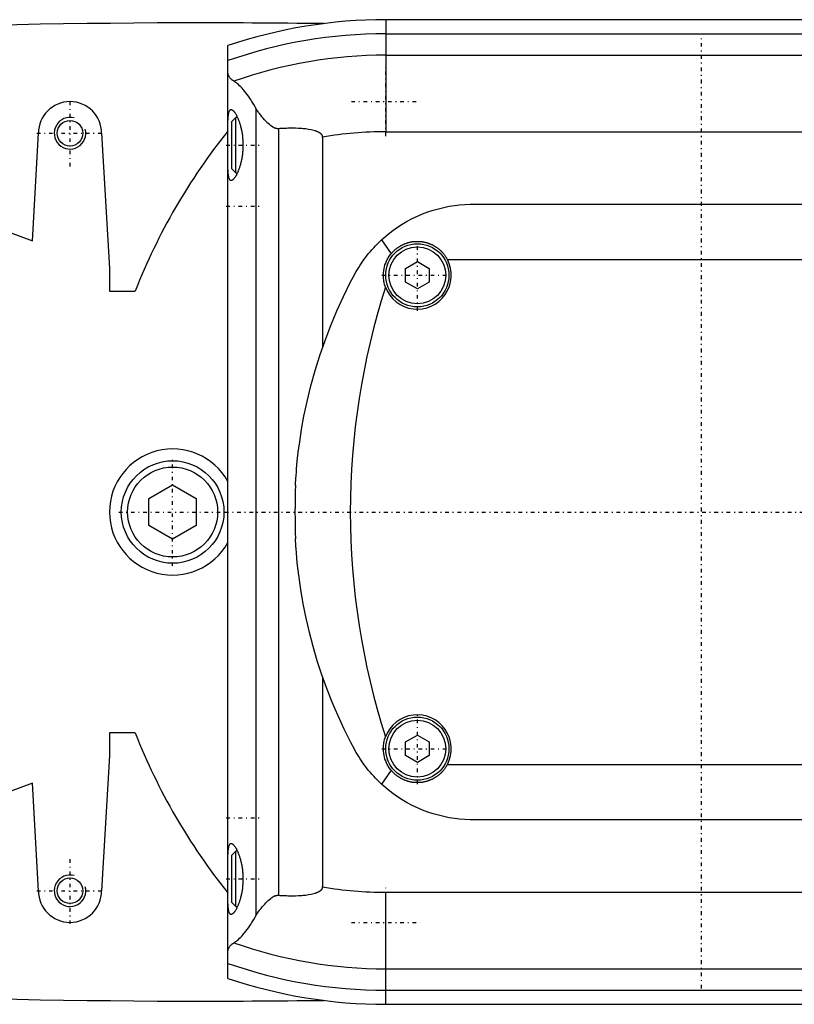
# Model space of a CAD drawing. Extents: x -602 to 139, y -105 to 105.
# Tile 2 of 6: x -386 to -288, y -62 to 62. Entities that reach past the tile are written whole.
import ezdxf

# ---------------------------------------------------------------- set-up
doc = ezdxf.new("R2010")
doc.units = 0
doc.linetypes.add('CENTER', pattern=[1.5, 0.45, -0.5, 0.05, -0.5])
for name, color, linetype in [('AM_0', 7, 'CONTINUOUS'), ('AM_10', 7, 'CONTINUOUS'), ('AM_7', 7, 'CENTER')]:
    doc.layers.add(name, color=color, linetype=linetype)

msp = doc.modelspace()

# ---------------------------------------------------------------- linework, layer by layer
at = {"layer": 'AM_0', "color": 7, "linetype": 'CONTINUOUS'}
for p, q in [((-340, 62.39), (-340, 48.19)), ((50, 62.39), (-340, 62.39)), ((-340, 60.6), (50, 60.6)), ((-360, -59.1), (-360, 59.1)), ((-340, 57.89), (50, 57.89)), ((-356.48, 51.17), (-356.48, -51.17)), ((-359, 50), (-359.5, 49.5)), ((-358.79, 50), (-359, 50)), ((-359, 43), (-359, 50)), ((-359.5, 43.5), (-359.5, 49.5)), ((-384.75, 34.38), (-384, 48)), ((-376, 48), (-375, 30.84)), ((-360.01, 48.25), (-360, 48.25)), ((-353.58, 48.57), (-353.58, -48.57)), ((-348, 47.52), (-348, 20.89)), ((-340, 48.19), (50, 48.19)), ((-359.5, 43.5), (-359, 43)), ((-359, 43), (-358.79, 43)), ((-329, 39), (-251, 39)), ((-395.5, 38.29), (-384.75, 34.38)), ((-340.54, 34.48), (-339.33, 32.73)), ((-337.5, 30.87), (-336, 31.73)), ((-336, 31.73), (-334.5, 30.87)), ((-332.19, 32), (-247.81, 32)), ((-375, 30.84), (-375, 28)), ((-337.5, 29.13), (-337.5, 30.87)), ((-334.5, 30.87), (-334.5, 29.13)), ((-336, 28.27), (-337.5, 29.13)), ((-334.5, 29.13), (-336, 28.27)), ((-375, 28), (-371.73, 28)), ((-370, 1.73), (-367, 3.46)), ((-367, 3.46), (-364, 1.73)), ((-370, -1.73), (-370, 1.73)), ((-364, 1.73), (-364, -1.73)), ((-367, -3.46), (-370, -1.73)), ((-364, -1.73), (-367, -3.46)), ((-348, -20.89), (-348, -47.52)), ((-371.73, -28), (-375, -28)), ((-375, -28), (-375, -30.84)), ((-337.5, -29.13), (-336, -28.27)), ((-336, -28.27), (-334.5, -29.13)), ((-337.5, -30.87), (-337.5, -29.13)), ((-334.5, -29.13), (-334.5, -30.87)), ((-375, -30.84), (-376, -48)), ((-336, -31.73), (-337.5, -30.87)), ((-334.5, -30.87), (-336, -31.73)), ((-332.19, -32), (-247.81, -32)), ((-339.33, -32.73), (-340.54, -34.48)), ((-384.75, -34.38), (-395.5, -38.29)), ((-384, -48), (-384.75, -34.38)), ((-251, -39), (-329, -39)), ((-359, -43), (-359.5, -43.5)), ((-359.5, -49.5), (-359.5, -43.5)), ((-358.79, -43), (-359, -43)), ((-359, -50), (-359, -43)), ((-360, -48.25), (-360.01, -48.25)), ((-340, -62.39), (-340, -48.19)), ((-340, -48.19), (50, -48.19)), ((-359.5, -49.5), (-359, -50)), ((-359, -50), (-358.79, -50)), ((-340, -57.89), (50, -57.89)), ((-340, -60.6), (50, -60.6)), ((-340, -62.39), (50, -62.39))]:
    msp.add_line(p, q, dxfattribs=at)
for points in [[(-359.24, 54.6, 0), (-359.28, 54.63, 0), (-359.37, 54.68, 0), (-359.44, 54.73, 0), (-359.48, 54.76, 0), (-359.51, 54.79, 0), (-359.58, 54.85, 0), (-359.64, 54.91, 0), (-359.7, 54.97, 0), (-359.75, 55.03, 0), (-359.79, 55.1, 0), (-359.82, 55.13, 0), (-359.84, 55.16, 0), (-359.87, 55.23, 0), (-359.9, 55.3, 0), (-359.93, 55.37, 0), (-359.95, 55.44, 0), (-359.97, 55.51, 0), (-359.98, 55.55, 0), (-359.99, 55.58, 0), (-359.99, 55.66, 0), (-360, 55.74, 0), (-360, 55.78, 0)], [(-356.48, 51.17, 0), (-356.55, 51.33, 0), (-356.72, 51.62, 0), (-356.88, 51.91, 0), (-356.97, 52.04, 0), (-357.05, 52.18, 0), (-357.22, 52.44, 0), (-357.39, 52.68, 0), (-357.56, 52.91, 0), (-357.72, 53.13, 0), (-357.89, 53.34, 0), (-357.97, 53.44, 0), (-358.05, 53.53, 0), (-358.21, 53.71, 0), (-358.37, 53.87, 0), (-358.52, 54.02, 0), (-358.66, 54.16, 0), (-358.8, 54.28, 0), (-358.87, 54.34, 0), (-358.94, 54.39, 0), (-359.06, 54.49, 0), (-359.18, 54.57, 0), (-359.24, 54.6, 0)], [(-353.58, 48.57, 0), (-353.6, 48.57, 0), (-353.63, 48.57, 0), (-353.67, 48.57, 0), (-353.68, 48.57, 0), (-353.7, 48.57, 0), (-353.73, 48.57, 0), (-353.76, 48.57, 0), (-353.8, 48.58, 0), (-353.83, 48.58, 0), (-353.86, 48.59, 0), (-353.88, 48.59, 0), (-353.9, 48.6, 0), (-353.93, 48.61, 0), (-353.96, 48.62, 0), (-353.99, 48.63, 0), (-354.02, 48.64, 0), (-354.06, 48.65, 0), (-354.07, 48.66, 0), (-354.09, 48.66, 0), (-354.12, 48.68, 0), (-354.15, 48.69, 0), (-354.16, 48.7, 0), (-354.18, 48.71, 0), (-354.21, 48.72, 0), (-354.24, 48.74, 0), (-354.25, 48.74, 0), (-354.27, 48.75, 0), (-354.3, 48.77, 0), (-354.32, 48.79, 0), (-354.35, 48.8, 0), (-354.38, 48.82, 0), (-354.41, 48.84, 0), (-354.42, 48.85, 0), (-354.44, 48.86, 0), (-354.47, 48.88, 0), (-354.49, 48.9, 0), (-354.59, 48.97, 0), (-354.74, 49.1, 0), (-354.9, 49.23, 0), (-355.05, 49.38, 0), (-355.13, 49.46, 0), (-355.21, 49.54, 0), (-355.37, 49.71, 0), (-355.53, 49.9, 0), (-355.69, 50.09, 0), (-355.84, 50.28, 0), (-356, 50.48, 0), (-356.07, 50.58, 0), (-356.14, 50.68, 0), (-356.28, 50.88, 0), (-356.41, 51.07, 0), (-356.48, 51.17, 0)], [(-360, 48.5, 0), (-360, 48.62, 0), (-360, 48.87, 0), (-360, 49.1, 0), (-360, 49.22, 0), (-359.99, 49.33, 0), (-359.99, 49.53, 0), (-359.98, 49.73, 0), (-359.97, 49.91, 0), (-359.96, 50.08, 0), (-359.94, 50.25, 0), (-359.93, 50.32, 0), (-359.92, 50.4, 0), (-359.9, 50.53, 0), (-359.87, 50.65, 0), (-359.84, 50.75, 0), (-359.8, 50.83, 0), (-359.76, 50.9, 0), (-359.74, 50.93, 0), (-359.72, 50.95, 0), (-359.67, 50.98, 0), (-359.62, 51, 0), (-359.59, 51, 0)], [(-359.59, 51, 0), (-359.58, 51, 0), (-359.55, 51, 0), (-359.52, 50.99, 0), (-359.51, 50.98, 0), (-359.49, 50.98, 0), (-359.46, 50.96, 0), (-359.43, 50.94, 0), (-359.4, 50.92, 0), (-359.37, 50.9, 0), (-359.33, 50.87, 0), (-359.32, 50.85, 0), (-359.3, 50.83, 0), (-359.26, 50.8, 0), (-359.23, 50.75, 0), (-359.19, 50.71, 0), (-359.16, 50.66, 0), (-359.12, 50.61, 0), (-359.1, 50.58, 0), (-359.08, 50.55, 0), (-359.05, 50.49, 0), (-359.01, 50.43, 0), (-358.99, 50.4, 0), (-358.97, 50.37, 0), (-358.93, 50.3, 0), (-358.9, 50.23, 0), (-358.88, 50.19, 0), (-358.86, 50.15, 0), (-358.82, 50.08, 0), (-358.78, 50, 0), (-358.75, 49.91, 0), (-358.71, 49.83, 0), (-358.68, 49.74, 0), (-358.66, 49.7, 0), (-358.64, 49.66, 0), (-358.61, 49.57, 0), (-358.58, 49.47, 0), (-358.54, 49.38, 0), (-358.51, 49.27, 0), (-358.48, 49.17, 0), (-358.46, 49.12, 0), (-358.45, 49.07, 0), (-358.42, 48.96, 0), (-358.39, 48.84, 0), (-358.36, 48.73, 0), (-358.33, 48.61, 0), (-358.3, 48.49, 0), (-358.29, 48.43, 0), (-358.28, 48.37, 0), (-358.25, 48.25, 0), (-358.23, 48.13, 0), (-358.21, 48, 0), (-358.19, 47.87, 0), (-358.17, 47.74, 0), (-358.16, 47.68, 0), (-358.15, 47.61, 0), (-358.14, 47.48, 0), (-358.13, 47.35, 0), (-358.12, 47.22, 0), (-358.11, 47.09, 0), (-358.1, 46.96, 0), (-358.1, 46.89, 0), (-358.09, 46.83, 0), (-358.09, 46.69, 0), (-358.09, 46.56, 0), (-358.09, 46.5, 0), (-358.09, 46.44, 0), (-358.09, 46.31, 0), (-358.09, 46.17, 0), (-358.1, 46.11, 0), (-358.1, 46.04, 0), (-358.11, 45.91, 0), (-358.12, 45.78, 0), (-358.13, 45.65, 0), (-358.14, 45.52, 0), (-358.15, 45.39, 0), (-358.16, 45.32, 0), (-358.17, 45.26, 0), (-358.19, 45.13, 0), (-358.21, 45, 0), (-358.23, 44.87, 0), (-358.25, 44.75, 0), (-358.28, 44.63, 0), (-358.29, 44.57, 0), (-358.3, 44.51, 0), (-358.33, 44.39, 0), (-358.36, 44.27, 0), (-358.39, 44.16, 0), (-358.42, 44.04, 0), (-358.45, 43.93, 0), (-358.46, 43.88, 0), (-358.48, 43.83, 0), (-358.51, 43.73, 0), (-358.54, 43.62, 0), (-358.58, 43.53, 0), (-358.61, 43.43, 0), (-358.64, 43.34, 0), (-358.66, 43.3, 0), (-358.68, 43.26, 0), (-358.71, 43.17, 0), (-358.75, 43.09, 0), (-358.78, 43, 0), (-358.82, 42.92, 0), (-358.86, 42.85, 0), (-358.88, 42.81, 0), (-358.9, 42.77, 0), (-358.93, 42.7, 0), (-358.97, 42.63, 0), (-358.99, 42.6, 0), (-359.01, 42.57, 0), (-359.05, 42.51, 0), (-359.08, 42.45, 0), (-359.1, 42.42, 0), (-359.12, 42.39, 0), (-359.16, 42.34, 0), (-359.19, 42.29, 0), (-359.23, 42.25, 0), (-359.26, 42.2, 0), (-359.3, 42.17, 0), (-359.32, 42.15, 0), (-359.33, 42.13, 0), (-359.37, 42.1, 0), (-359.4, 42.08, 0), (-359.43, 42.06, 0), (-359.46, 42.04, 0), (-359.49, 42.02, 0), (-359.51, 42.02, 0), (-359.52, 42.01, 0), (-359.55, 42, 0), (-359.58, 42, 0), (-359.59, 42, 0)], [(-348, 47.52, 0), (-348, 47.53, 0), (-348, 47.54, 0), (-348, 47.55, 0), (-348, 47.55, 0), (-348, 47.56, 0), (-348, 47.57, 0), (-348, 47.57, 0), (-348, 47.58, 0), (-348.01, 47.59, 0), (-348.01, 47.6, 0), (-348.01, 47.61, 0), (-348.01, 47.61, 0), (-348.01, 47.62, 0), (-348.01, 47.63, 0), (-348.02, 47.64, 0), (-348.02, 47.65, 0), (-348.02, 47.66, 0), (-348.02, 47.66, 0), (-348.02, 47.67, 0), (-348.03, 47.67, 0), (-348.03, 47.68, 0), (-348.03, 47.69, 0), (-348.03, 47.69, 0), (-348.04, 47.7, 0), (-348.04, 47.71, 0), (-348.04, 47.71, 0), (-348.04, 47.72, 0), (-348.05, 47.73, 0), (-348.05, 47.73, 0), (-348.06, 47.74, 0), (-348.06, 47.75, 0), (-348.07, 47.76, 0), (-348.07, 47.76, 0), (-348.07, 47.77, 0), (-348.07, 47.78, 0), (-348.08, 47.78, 0), (-348.08, 47.79, 0), (-348.09, 47.8, 0), (-348.09, 47.81, 0), (-348.1, 47.81, 0), (-348.1, 47.81, 0), (-348.11, 47.82, 0), (-348.11, 47.83, 0), (-348.12, 47.83, 0), (-348.12, 47.84, 0), (-348.13, 47.85, 0), (-348.13, 47.85, 0), (-348.13, 47.86, 0), (-348.14, 47.86, 0), (-348.15, 47.87, 0), (-348.17, 47.89, 0), (-348.21, 47.93, 0), (-348.23, 47.95, 0), (-348.25, 47.97, 0), (-348.3, 48, 0), (-348.34, 48.03, 0), (-348.39, 48.06, 0), (-348.44, 48.09, 0), (-348.49, 48.11, 0), (-348.51, 48.13, 0), (-348.54, 48.14, 0), (-348.59, 48.16, 0), (-348.64, 48.19, 0), (-348.67, 48.2, 0), (-348.69, 48.21, 0), (-348.75, 48.23, 0), (-348.8, 48.25, 0), (-348.82, 48.26, 0), (-348.85, 48.27, 0), (-348.9, 48.28, 0), (-348.95, 48.3, 0), (-349.13, 48.35, 0), (-349.46, 48.43, 0), (-349.8, 48.49, 0), (-350.14, 48.54, 0), (-350.46, 48.57, 0), (-350.62, 48.58, 0), (-350.78, 48.6, 0), (-351.1, 48.62, 0), (-351.42, 48.63, 0), (-351.74, 48.63, 0), (-352.07, 48.63, 0), (-352.4, 48.63, 0), (-352.57, 48.62, 0), (-352.74, 48.62, 0), (-353.07, 48.6, 0), (-353.41, 48.58, 0), (-353.58, 48.57, 0)], [(-359.59, 42, 0), (-359.62, 42, 0), (-359.67, 42.02, 0), (-359.72, 42.05, 0), (-359.74, 42.07, 0), (-359.76, 42.1, 0), (-359.8, 42.17, 0), (-359.84, 42.25, 0), (-359.87, 42.35, 0), (-359.9, 42.47, 0), (-359.92, 42.6, 0), (-359.93, 42.68, 0), (-359.94, 42.75, 0), (-359.96, 42.92, 0), (-359.97, 43.09, 0), (-359.98, 43.27, 0), (-359.99, 43.47, 0), (-359.99, 43.67, 0), (-360, 43.78, 0), (-360, 43.9, 0), (-360, 44.13, 0), (-360, 44.38, 0), (-360, 44.5, 0)], [(-340.54, 34.48, 0), (-340.25, 34.74, 0), (-339.69, 35.22, 0), (-339.11, 35.66, 0), (-338.82, 35.88, 0), (-338.52, 36.08, 0), (-337.91, 36.48, 0), (-337.29, 36.84, 0), (-336.65, 37.18, 0), (-336, 37.49, 0), (-335.35, 37.77, 0), (-335.01, 37.9, 0), (-334.68, 38.02, 0), (-334.01, 38.25, 0), (-333.33, 38.44, 0), (-332.66, 38.6, 0), (-331.98, 38.74, 0), (-331.31, 38.84, 0), (-330.97, 38.89, 0), (-330.64, 38.92, 0), (-329.97, 38.97, 0), (-329.32, 39, 0), (-329, 39, 0)], [(-343.98, 30.04, 0), (-343.9, 30.18, 0), (-343.75, 30.46, 0), (-343.59, 30.73, 0), (-343.51, 30.86, 0), (-343.43, 31, 0), (-343.26, 31.26, 0), (-343.08, 31.52, 0), (-342.91, 31.78, 0), (-342.72, 32.03, 0), (-342.54, 32.29, 0), (-342.44, 32.41, 0), (-342.34, 32.53, 0), (-342.15, 32.78, 0), (-341.95, 33.02, 0), (-341.74, 33.25, 0), (-341.53, 33.49, 0), (-341.32, 33.71, 0), (-341.21, 33.83, 0), (-341.1, 33.94, 0), (-340.88, 34.16, 0), (-340.65, 34.38, 0), (-340.54, 34.48, 0)], [(-339.33, 32.73, 0), (-339.3, 32.75, 0), (-339.25, 32.81, 0), (-339.2, 32.87, 0), (-339.17, 32.9, 0), (-339.15, 32.93, 0), (-339.1, 32.98, 0), (-339.04, 33.04, 0), (-338.99, 33.09, 0), (-338.93, 33.14, 0), (-338.88, 33.2, 0), (-338.85, 33.22, 0), (-338.82, 33.25, 0), (-338.76, 33.3, 0), (-338.7, 33.35, 0), (-338.64, 33.39, 0), (-338.58, 33.44, 0), (-338.51, 33.49, 0), (-338.48, 33.51, 0), (-338.45, 33.53, 0), (-338.39, 33.58, 0), (-338.32, 33.62, 0), (-338.29, 33.64, 0), (-338.25, 33.66, 0), (-338.18, 33.7, 0), (-338.12, 33.74, 0), (-338.08, 33.76, 0), (-338.05, 33.78, 0), (-337.97, 33.82, 0), (-337.9, 33.86, 0), (-337.83, 33.89, 0), (-337.76, 33.92, 0), (-337.69, 33.96, 0), (-337.65, 33.97, 0), (-337.61, 33.99, 0), (-337.54, 34.02, 0), (-337.46, 34.04, 0), (-337.39, 34.07, 0), (-337.31, 34.1, 0), (-337.24, 34.12, 0), (-337.2, 34.13, 0), (-337.16, 34.14, 0), (-337.08, 34.16, 0), (-337, 34.18, 0), (-336.93, 34.2, 0), (-336.85, 34.22, 0), (-336.77, 34.23, 0), (-336.73, 34.24, 0), (-336.69, 34.24, 0), (-336.62, 34.26, 0), (-336.54, 34.27, 0), (-336.46, 34.28, 0), (-336.38, 34.28, 0), (-336.31, 34.29, 0), (-336.27, 34.29, 0), (-336.23, 34.29, 0), (-336.15, 34.3, 0), (-336.08, 34.3, 0), (-336, 34.3, 0), (-335.92, 34.3, 0), (-335.85, 34.3, 0), (-335.81, 34.3, 0), (-335.77, 34.29, 0), (-335.69, 34.29, 0), (-335.62, 34.28, 0), (-335.58, 34.28, 0), (-335.54, 34.28, 0), (-335.46, 34.27, 0), (-335.38, 34.26, 0), (-335.34, 34.25, 0), (-335.3, 34.24, 0), (-335.23, 34.23, 0), (-335.15, 34.21, 0), (-335.07, 34.2, 0), (-334.99, 34.18, 0), (-334.92, 34.16, 0), (-334.88, 34.15, 0), (-334.84, 34.14, 0), (-334.76, 34.12, 0), (-334.69, 34.09, 0), (-334.61, 34.07, 0), (-334.54, 34.04, 0), (-334.46, 34.02, 0), (-334.42, 34, 0), (-334.39, 33.99, 0), (-334.31, 33.96, 0), (-334.24, 33.92, 0), (-334.17, 33.89, 0), (-334.1, 33.86, 0), (-334.02, 33.82, 0), (-333.99, 33.8, 0), (-333.95, 33.78, 0), (-333.88, 33.74, 0), (-333.82, 33.7, 0), (-333.75, 33.66, 0), (-333.68, 33.62, 0), (-333.61, 33.58, 0), (-333.58, 33.56, 0), (-333.55, 33.53, 0), (-333.48, 33.49, 0), (-333.42, 33.44, 0), (-333.36, 33.39, 0), (-333.3, 33.34, 0), (-333.24, 33.3, 0), (-333.21, 33.27, 0), (-333.18, 33.25, 0), (-333.12, 33.19, 0), (-333.06, 33.14, 0), (-333.04, 33.12, 0), (-333.01, 33.09, 0), (-332.96, 33.04, 0), (-332.9, 32.98, 0), (-332.88, 32.96, 0), (-332.85, 32.93, 0), (-332.8, 32.87, 0), (-332.75, 32.81, 0), (-332.7, 32.75, 0), (-332.65, 32.69, 0), (-332.6, 32.63, 0), (-332.58, 32.6, 0), (-332.55, 32.57, 0), (-332.51, 32.51, 0), (-332.46, 32.44, 0), (-332.42, 32.38, 0), (-332.37, 32.31, 0), (-332.33, 32.24, 0), (-332.31, 32.21, 0), (-332.29, 32.17, 0), (-332.25, 32.11, 0), (-332.21, 32.04, 0), (-332.19, 32, 0)], [(-340.03, 28.49, 0), (-340.07, 28.61, 0), (-340.14, 28.85, 0), (-340.2, 29.09, 0), (-340.23, 29.21, 0), (-340.25, 29.34, 0), (-340.28, 29.58, 0), (-340.3, 29.83, 0), (-340.3, 30.08, 0), (-340.29, 30.33, 0), (-340.26, 30.58, 0), (-340.24, 30.7, 0), (-340.22, 30.82, 0), (-340.17, 31.07, 0), (-340.1, 31.31, 0), (-340.01, 31.54, 0), (-339.92, 31.77, 0), (-339.81, 32, 0), (-339.75, 32.11, 0), (-339.69, 32.21, 0), (-339.55, 32.42, 0), (-339.4, 32.63, 0), (-339.33, 32.73, 0)], [(-351.44, 3.41, 0), (-351.44, 3.41, 0), (-351.44, 3.41, 0), (-351.44, 3.41, 0), (-351.44, 3.41, 0), (-351.44, 3.41, 0), (-351.44, 3.41, 0), (-351.44, 3.41, 0), (-351.44, 3.41, 0), (-351.44, 3.41, 0), (-351.44, 3.42, 0), (-351.44, 3.42, 0), (-351.44, 3.42, 0), (-351.44, 3.42, 0), (-351.44, 3.42, 0), (-351.44, 3.42, 0), (-351.44, 3.42, 0), (-351.44, 3.42, 0), (-351.44, 3.42, 0), (-351.44, 3.42, 0), (-351.44, 3.42, 0), (-351.44, 3.42, 0), (-351.44, 3.42, 0), (-351.44, 3.42, 0), (-351.44, 3.42, 0), (-351.44, 3.42, 0), (-351.44, 3.42, 0), (-351.44, 3.42, 0), (-351.44, 3.42, 0), (-351.44, 3.42, 0), (-351.44, 3.42, 0), (-351.44, 3.42, 0), (-351.44, 3.42, 0), (-351.44, 3.42, 0), (-351.44, 3.42, 0), (-351.44, 3.43, 0), (-351.44, 3.43, 0), (-351.44, 3.43, 0), (-351.44, 3.43, 0), (-351.44, 3.44, 0), (-351.44, 3.45, 0), (-351.44, 3.45, 0), (-351.44, 3.46, 0), (-351.44, 3.46, 0), (-351.44, 3.47, 0), (-351.44, 3.48, 0), (-351.44, 3.49, 0), (-351.44, 3.5, 0), (-351.44, 3.5, 0), (-351.44, 3.51, 0), (-351.44, 3.52, 0), (-351.44, 3.53, 0), (-351.44, 3.53, 0), (-351.43, 3.54, 0), (-351.43, 3.55, 0), (-351.43, 3.56, 0), (-351.43, 3.56, 0), (-351.43, 3.57, 0), (-351.43, 3.58, 0), (-351.43, 3.59, 0), (-351.43, 3.63, 0), (-351.43, 3.7, 0), (-351.42, 3.77, 0), (-351.42, 3.85, 0), (-351.41, 3.94, 0), (-351.41, 3.98, 0), (-351.41, 4.03, 0), (-351.4, 4.12, 0), (-351.39, 4.23, 0), (-351.36, 4.63, 0), (-351.33, 5.03, 0), (-351.3, 5.47, 0), (-351.21, 6.44, 0), (-351.08, 7.57, 0), (-350.9, 8.91, 0), (-350.67, 10.45, 0), (-350.36, 12.16, 0), (-350.17, 13.07, 0), (-349.97, 14.02, 0), (-349.49, 15.98, 0), (-348.95, 17.92, 0), (-348.35, 19.84, 0), (-347.69, 21.74, 0), (-346.97, 23.63, 0), (-346.59, 24.56, 0), (-346.19, 25.49, 0), (-345.35, 27.33, 0), (-344.45, 29.15, 0), (-343.98, 30.04, 0)], [(-343.98, -30.04, 0), (-344.41, -29.21, 0), (-345.25, -27.54, 0), (-346.04, -25.84, 0), (-346.41, -24.98, 0), (-346.78, -24.12, 0), (-347.46, -22.38, 0), (-348.09, -20.62, 0), (-348.67, -18.85, 0), (-349.2, -17.06, 0), (-349.67, -15.26, 0), (-349.89, -14.36, 0), (-350.09, -13.45, 0), (-350.46, -11.63, 0), (-350.77, -9.81, 0), (-351.03, -8.01, 0), (-351.21, -6.45, 0), (-351.32, -5.17, 0), (-351.36, -4.67, 0), (-351.37, -4.59, 0), (-351.38, -4.45, 0), (-351.39, -4.32, 0), (-351.39, -4.26, 0), (-351.39, -4.2, 0), (-351.4, -4.09, 0), (-351.41, -3.99, 0), (-351.41, -3.9, 0), (-351.42, -3.82, 0), (-351.42, -3.75, 0), (-351.42, -3.72, 0), (-351.43, -3.68, 0), (-351.43, -3.63, 0), (-351.43, -3.58, 0), (-351.43, -3.55, 0), (-351.43, -3.54, 0), (-351.43, -3.54, 0), (-351.44, -3.53, 0), (-351.44, -3.53, 0), (-351.44, -3.52, 0), (-351.44, -3.52, 0), (-351.44, -3.51, 0), (-351.44, -3.51, 0), (-351.44, -3.5, 0), (-351.44, -3.5, 0), (-351.44, -3.49, 0), (-351.44, -3.49, 0), (-351.44, -3.48, 0), (-351.44, -3.48, 0), (-351.44, -3.47, 0), (-351.44, -3.47, 0), (-351.44, -3.47, 0), (-351.44, -3.47, 0), (-351.44, -3.46, 0), (-351.44, -3.46, 0), (-351.44, -3.45, 0), (-351.44, -3.45, 0), (-351.44, -3.45, 0), (-351.44, -3.45, 0), (-351.44, -3.44, 0), (-351.44, -3.44, 0), (-351.44, -3.44, 0), (-351.44, -3.44, 0), (-351.44, -3.43, 0), (-351.44, -3.43, 0), (-351.44, -3.43, 0), (-351.44, -3.43, 0), (-351.44, -3.42, 0), (-351.44, -3.42, 0), (-351.44, -3.42, 0), (-351.44, -3.42, 0), (-351.44, -3.42, 0), (-351.44, -3.42, 0), (-351.44, -3.42, 0), (-351.44, -3.42, 0), (-351.44, -3.41, 0), (-351.44, -3.41, 0), (-351.44, -3.41, 0)], [(-339.33, -32.73, 0), (-339.4, -32.63, 0), (-339.55, -32.43, 0), (-339.69, -32.21, 0), (-339.75, -32.11, 0), (-339.81, -32, 0), (-339.92, -31.77, 0), (-340.01, -31.54, 0), (-340.1, -31.31, 0), (-340.17, -31.07, 0), (-340.22, -30.82, 0), (-340.24, -30.7, 0), (-340.26, -30.58, 0), (-340.29, -30.33, 0), (-340.3, -30.08, 0), (-340.3, -29.83, 0), (-340.28, -29.58, 0), (-340.25, -29.34, 0), (-340.23, -29.21, 0), (-340.2, -29.09, 0), (-340.14, -28.85, 0), (-340.07, -28.61, 0), (-340.03, -28.49, 0)], [(-340.54, -34.48, 0), (-340.65, -34.38, 0), (-340.88, -34.16, 0), (-341.1, -33.94, 0), (-341.21, -33.83, 0), (-341.32, -33.71, 0), (-341.53, -33.49, 0), (-341.74, -33.25, 0), (-341.95, -33.02, 0), (-342.15, -32.78, 0), (-342.34, -32.53, 0), (-342.44, -32.41, 0), (-342.53, -32.29, 0), (-342.72, -32.04, 0), (-342.9, -31.78, 0), (-343.08, -31.52, 0), (-343.26, -31.26, 0), (-343.42, -31, 0), (-343.51, -30.86, 0), (-343.59, -30.73, 0), (-343.75, -30.46, 0), (-343.9, -30.18, 0), (-343.98, -30.04, 0)], [(-332.19, -32, 0), (-332.21, -32.04, 0), (-332.25, -32.11, 0), (-332.29, -32.17, 0), (-332.31, -32.21, 0), (-332.33, -32.24, 0), (-332.37, -32.31, 0), (-332.42, -32.38, 0), (-332.46, -32.44, 0), (-332.51, -32.51, 0), (-332.55, -32.57, 0), (-332.58, -32.6, 0), (-332.6, -32.63, 0), (-332.65, -32.69, 0), (-332.7, -32.75, 0), (-332.75, -32.81, 0), (-332.8, -32.87, 0), (-332.85, -32.93, 0), (-332.88, -32.96, 0), (-332.9, -32.98, 0), (-332.96, -33.04, 0), (-333.01, -33.09, 0), (-333.04, -33.12, 0), (-333.06, -33.14, 0), (-333.12, -33.19, 0), (-333.18, -33.25, 0), (-333.21, -33.27, 0), (-333.24, -33.3, 0), (-333.3, -33.34, 0), (-333.36, -33.39, 0), (-333.42, -33.44, 0), (-333.48, -33.49, 0), (-333.55, -33.53, 0), (-333.58, -33.56, 0), (-333.61, -33.58, 0), (-333.68, -33.62, 0), (-333.75, -33.66, 0), (-333.82, -33.7, 0), (-333.88, -33.74, 0), (-333.95, -33.78, 0), (-333.99, -33.8, 0), (-334.02, -33.82, 0), (-334.1, -33.86, 0), (-334.17, -33.89, 0), (-334.24, -33.92, 0), (-334.31, -33.96, 0), (-334.39, -33.99, 0), (-334.42, -34, 0), (-334.46, -34.02, 0), (-334.54, -34.04, 0), (-334.61, -34.07, 0), (-334.69, -34.09, 0), (-334.76, -34.12, 0), (-334.84, -34.14, 0), (-334.88, -34.15, 0), (-334.92, -34.16, 0), (-334.99, -34.18, 0), (-335.07, -34.2, 0), (-335.15, -34.21, 0), (-335.23, -34.23, 0), (-335.3, -34.24, 0), (-335.34, -34.25, 0), (-335.38, -34.26, 0), (-335.46, -34.27, 0), (-335.54, -34.28, 0), (-335.58, -34.28, 0), (-335.62, -34.28, 0), (-335.69, -34.29, 0), (-335.77, -34.29, 0), (-335.81, -34.3, 0), (-335.85, -34.3, 0), (-335.92, -34.3, 0), (-336, -34.3, 0), (-336.08, -34.3, 0), (-336.15, -34.3, 0), (-336.23, -34.29, 0), (-336.27, -34.29, 0), (-336.31, -34.29, 0), (-336.38, -34.28, 0), (-336.46, -34.28, 0), (-336.54, -34.27, 0), (-336.62, -34.26, 0), (-336.69, -34.24, 0), (-336.73, -34.24, 0), (-336.77, -34.23, 0), (-336.85, -34.22, 0), (-336.93, -34.2, 0), (-337, -34.18, 0), (-337.08, -34.16, 0), (-337.16, -34.14, 0), (-337.2, -34.13, 0), (-337.24, -34.12, 0), (-337.31, -34.1, 0), (-337.39, -34.07, 0), (-337.46, -34.04, 0), (-337.54, -34.02, 0), (-337.61, -33.99, 0), (-337.65, -33.97, 0), (-337.69, -33.96, 0), (-337.76, -33.92, 0), (-337.83, -33.89, 0), (-337.9, -33.86, 0), (-337.97, -33.82, 0), (-338.05, -33.78, 0), (-338.08, -33.76, 0), (-338.12, -33.74, 0), (-338.18, -33.7, 0), (-338.25, -33.66, 0), (-338.29, -33.64, 0), (-338.32, -33.62, 0), (-338.39, -33.58, 0), (-338.45, -33.53, 0), (-338.48, -33.51, 0), (-338.51, -33.49, 0), (-338.58, -33.44, 0), (-338.64, -33.39, 0), (-338.7, -33.35, 0), (-338.76, -33.3, 0), (-338.82, -33.25, 0), (-338.85, -33.22, 0), (-338.88, -33.2, 0), (-338.93, -33.14, 0), (-338.99, -33.09, 0), (-339.04, -33.04, 0), (-339.1, -32.98, 0), (-339.15, -32.93, 0), (-339.17, -32.9, 0), (-339.2, -32.87, 0), (-339.25, -32.81, 0), (-339.3, -32.75, 0), (-339.33, -32.73, 0)], [(-329, -39, 0), (-329.32, -39, 0), (-329.97, -38.97, 0), (-330.64, -38.92, 0), (-330.97, -38.89, 0), (-331.31, -38.84, 0), (-331.98, -38.74, 0), (-332.66, -38.6, 0), (-333.33, -38.44, 0), (-334.01, -38.25, 0), (-334.68, -38.02, 0), (-335.01, -37.9, 0), (-335.35, -37.77, 0), (-336, -37.49, 0), (-336.65, -37.18, 0), (-337.29, -36.84, 0), (-337.91, -36.48, 0), (-338.52, -36.08, 0), (-338.82, -35.88, 0), (-339.11, -35.66, 0), (-339.69, -35.22, 0), (-340.25, -34.74, 0), (-340.54, -34.48, 0)], [(-360, -44.5, 0), (-360, -44.38, 0), (-360, -44.13, 0), (-360, -43.9, 0), (-360, -43.78, 0), (-359.99, -43.67, 0), (-359.99, -43.47, 0), (-359.98, -43.27, 0), (-359.97, -43.09, 0), (-359.96, -42.92, 0), (-359.94, -42.75, 0), (-359.93, -42.68, 0), (-359.92, -42.6, 0), (-359.9, -42.47, 0), (-359.87, -42.35, 0), (-359.84, -42.25, 0), (-359.8, -42.17, 0), (-359.76, -42.1, 0), (-359.74, -42.07, 0), (-359.72, -42.05, 0), (-359.67, -42.02, 0), (-359.62, -42, 0), (-359.59, -42, 0)], [(-359.59, -42, 0), (-359.58, -42, 0), (-359.55, -42, 0), (-359.52, -42.01, 0), (-359.51, -42.02, 0), (-359.49, -42.02, 0), (-359.46, -42.04, 0), (-359.43, -42.06, 0), (-359.4, -42.08, 0), (-359.37, -42.1, 0), (-359.33, -42.13, 0), (-359.32, -42.15, 0), (-359.3, -42.17, 0), (-359.26, -42.2, 0), (-359.23, -42.25, 0), (-359.19, -42.29, 0), (-359.16, -42.34, 0), (-359.12, -42.39, 0), (-359.1, -42.42, 0), (-359.08, -42.45, 0), (-359.05, -42.51, 0), (-359.01, -42.57, 0), (-358.99, -42.6, 0), (-358.97, -42.63, 0), (-358.93, -42.7, 0), (-358.9, -42.77, 0), (-358.88, -42.81, 0), (-358.86, -42.85, 0), (-358.82, -42.92, 0), (-358.78, -43, 0), (-358.75, -43.09, 0), (-358.71, -43.17, 0), (-358.68, -43.26, 0), (-358.66, -43.3, 0), (-358.64, -43.34, 0), (-358.61, -43.43, 0), (-358.58, -43.53, 0), (-358.54, -43.62, 0), (-358.51, -43.73, 0), (-358.48, -43.83, 0), (-358.46, -43.88, 0), (-358.45, -43.93, 0), (-358.42, -44.04, 0), (-358.39, -44.16, 0), (-358.36, -44.27, 0), (-358.33, -44.39, 0), (-358.3, -44.51, 0), (-358.29, -44.57, 0), (-358.28, -44.63, 0), (-358.25, -44.75, 0), (-358.23, -44.87, 0), (-358.21, -45, 0), (-358.19, -45.13, 0), (-358.17, -45.26, 0), (-358.16, -45.32, 0), (-358.15, -45.39, 0), (-358.14, -45.52, 0), (-358.13, -45.65, 0), (-358.12, -45.78, 0), (-358.11, -45.91, 0), (-358.1, -46.04, 0), (-358.1, -46.11, 0), (-358.09, -46.17, 0), (-358.09, -46.31, 0), (-358.09, -46.44, 0), (-358.09, -46.5, 0), (-358.09, -46.56, 0), (-358.09, -46.69, 0), (-358.09, -46.83, 0), (-358.1, -46.89, 0), (-358.1, -46.96, 0), (-358.11, -47.09, 0), (-358.12, -47.22, 0), (-358.13, -47.35, 0), (-358.14, -47.48, 0), (-358.15, -47.61, 0), (-358.16, -47.68, 0), (-358.17, -47.74, 0), (-358.19, -47.87, 0), (-358.21, -48, 0), (-358.23, -48.13, 0), (-358.25, -48.25, 0), (-358.28, -48.37, 0), (-358.29, -48.43, 0), (-358.3, -48.49, 0), (-358.33, -48.61, 0), (-358.36, -48.73, 0), (-358.39, -48.84, 0), (-358.42, -48.96, 0), (-358.45, -49.07, 0), (-358.46, -49.12, 0), (-358.48, -49.17, 0), (-358.51, -49.27, 0), (-358.54, -49.38, 0), (-358.58, -49.47, 0), (-358.61, -49.57, 0), (-358.64, -49.66, 0), (-358.66, -49.7, 0), (-358.68, -49.74, 0), (-358.71, -49.83, 0), (-358.75, -49.91, 0), (-358.78, -50, 0), (-358.82, -50.08, 0), (-358.86, -50.15, 0), (-358.88, -50.19, 0), (-358.9, -50.23, 0), (-358.93, -50.3, 0), (-358.97, -50.37, 0), (-358.99, -50.4, 0), (-359.01, -50.43, 0), (-359.05, -50.49, 0), (-359.08, -50.55, 0), (-359.1, -50.58, 0), (-359.12, -50.61, 0), (-359.16, -50.66, 0), (-359.19, -50.71, 0), (-359.23, -50.75, 0), (-359.26, -50.8, 0), (-359.3, -50.83, 0), (-359.32, -50.85, 0), (-359.33, -50.87, 0), (-359.37, -50.9, 0), (-359.4, -50.92, 0), (-359.43, -50.94, 0), (-359.46, -50.96, 0), (-359.49, -50.98, 0), (-359.51, -50.98, 0), (-359.52, -50.99, 0), (-359.55, -51, 0), (-359.58, -51, 0), (-359.59, -51, 0)], [(-359.59, -51, 0), (-359.62, -51, 0), (-359.67, -50.98, 0), (-359.72, -50.95, 0), (-359.74, -50.93, 0), (-359.76, -50.9, 0), (-359.8, -50.83, 0), (-359.84, -50.75, 0), (-359.87, -50.65, 0), (-359.9, -50.53, 0), (-359.92, -50.4, 0), (-359.93, -50.32, 0), (-359.94, -50.25, 0), (-359.96, -50.08, 0), (-359.97, -49.91, 0), (-359.98, -49.73, 0), (-359.99, -49.53, 0), (-359.99, -49.33, 0), (-360, -49.22, 0), (-360, -49.1, 0), (-360, -48.87, 0), (-360, -48.62, 0), (-360, -48.5, 0)], [(-356.48, -51.17, 0), (-356.4, -51.06, 0), (-356.26, -50.84, 0), (-356.11, -50.63, 0), (-356.03, -50.53, 0), (-355.95, -50.43, 0), (-355.8, -50.23, 0), (-355.65, -50.04, 0), (-355.49, -49.85, 0), (-355.34, -49.68, 0), (-355.19, -49.52, 0), (-355.11, -49.44, 0), (-355.03, -49.36, 0), (-354.88, -49.22, 0), (-354.74, -49.09, 0), (-354.58, -48.96, 0), (-354.49, -48.89, 0), (-354.46, -48.88, 0), (-354.43, -48.86, 0), (-354.42, -48.85, 0), (-354.41, -48.84, 0), (-354.38, -48.82, 0), (-354.35, -48.8, 0), (-354.32, -48.78, 0), (-354.29, -48.77, 0), (-354.26, -48.75, 0), (-354.25, -48.74, 0), (-354.24, -48.73, 0), (-354.21, -48.72, 0), (-354.18, -48.7, 0), (-354.16, -48.7, 0), (-354.15, -48.69, 0), (-354.12, -48.68, 0), (-354.08, -48.66, 0), (-354.07, -48.66, 0), (-354.05, -48.65, 0), (-354.02, -48.64, 0), (-353.99, -48.63, 0), (-353.96, -48.62, 0), (-353.93, -48.61, 0), (-353.9, -48.6, 0), (-353.88, -48.59, 0), (-353.86, -48.59, 0), (-353.83, -48.58, 0), (-353.8, -48.58, 0), (-353.76, -48.57, 0), (-353.73, -48.57, 0), (-353.7, -48.57, 0), (-353.68, -48.57, 0), (-353.66, -48.57, 0), (-353.63, -48.57, 0), (-353.6, -48.57, 0), (-353.58, -48.57, 0)], [(-353.58, -48.57, 0), (-353.41, -48.58, 0), (-353.07, -48.6, 0), (-352.74, -48.62, 0), (-352.57, -48.62, 0), (-352.4, -48.63, 0), (-352.07, -48.63, 0), (-351.74, -48.63, 0), (-351.42, -48.63, 0), (-351.1, -48.62, 0), (-350.78, -48.6, 0), (-350.62, -48.58, 0), (-350.46, -48.57, 0), (-350.14, -48.54, 0), (-349.8, -48.49, 0), (-349.46, -48.43, 0), (-349.13, -48.35, 0), (-348.95, -48.3, 0), (-348.9, -48.28, 0), (-348.85, -48.27, 0), (-348.82, -48.26, 0), (-348.8, -48.25, 0), (-348.75, -48.23, 0), (-348.69, -48.21, 0), (-348.67, -48.2, 0), (-348.64, -48.19, 0), (-348.59, -48.16, 0), (-348.54, -48.14, 0), (-348.51, -48.13, 0), (-348.49, -48.11, 0), (-348.44, -48.09, 0), (-348.39, -48.06, 0), (-348.34, -48.03, 0), (-348.3, -48, 0), (-348.25, -47.97, 0), (-348.23, -47.95, 0), (-348.21, -47.93, 0), (-348.19, -47.91, 0), (-348.18, -47.9, 0), (-348.17, -47.9, 0), (-348.17, -47.89, 0), (-348.17, -47.89, 0), (-348.16, -47.88, 0), (-348.15, -47.88, 0), (-348.15, -47.87, 0), (-348.14, -47.86, 0), (-348.13, -47.86, 0), (-348.13, -47.85, 0), (-348.13, -47.85, 0), (-348.12, -47.84, 0), (-348.12, -47.83, 0), (-348.11, -47.83, 0), (-348.11, -47.82, 0), (-348.1, -47.81, 0), (-348.1, -47.81, 0), (-348.09, -47.81, 0), (-348.09, -47.8, 0), (-348.08, -47.79, 0), (-348.08, -47.78, 0), (-348.07, -47.78, 0), (-348.07, -47.77, 0), (-348.07, -47.76, 0), (-348.07, -47.76, 0), (-348.06, -47.75, 0), (-348.06, -47.74, 0), (-348.05, -47.73, 0), (-348.05, -47.73, 0), (-348.04, -47.72, 0), (-348.04, -47.71, 0), (-348.04, -47.71, 0), (-348.04, -47.7, 0), (-348.03, -47.69, 0), (-348.03, -47.69, 0), (-348.03, -47.68, 0), (-348.03, -47.67, 0), (-348.02, -47.67, 0), (-348.02, -47.66, 0), (-348.02, -47.66, 0), (-348.02, -47.65, 0), (-348.02, -47.64, 0), (-348.01, -47.63, 0), (-348.01, -47.62, 0), (-348.01, -47.61, 0), (-348.01, -47.61, 0), (-348.01, -47.6, 0), (-348.01, -47.59, 0), (-348, -47.58, 0), (-348, -47.57, 0), (-348, -47.57, 0), (-348, -47.56, 0), (-348, -47.55, 0), (-348, -47.55, 0), (-348, -47.54, 0), (-348, -47.53, 0), (-348, -47.52, 0)], [(-359.24, -54.6, 0), (-359.18, -54.57, 0), (-359.06, -54.49, 0), (-358.94, -54.39, 0), (-358.87, -54.34, 0), (-358.8, -54.28, 0), (-358.66, -54.16, 0), (-358.52, -54.02, 0), (-358.37, -53.87, 0), (-358.21, -53.71, 0), (-358.05, -53.53, 0), (-357.97, -53.43, 0), (-357.89, -53.34, 0), (-357.72, -53.13, 0), (-357.56, -52.91, 0), (-357.39, -52.68, 0), (-357.22, -52.44, 0), (-357.05, -52.18, 0), (-356.97, -52.04, 0), (-356.88, -51.91, 0), (-356.72, -51.62, 0), (-356.55, -51.33, 0), (-356.48, -51.17, 0)], [(-360, -55.78, 0), (-360, -55.74, 0), (-359.99, -55.66, 0), (-359.99, -55.58, 0), (-359.98, -55.55, 0), (-359.97, -55.51, 0), (-359.95, -55.44, 0), (-359.93, -55.37, 0), (-359.9, -55.3, 0), (-359.87, -55.23, 0), (-359.84, -55.16, 0), (-359.82, -55.13, 0), (-359.79, -55.1, 0), (-359.75, -55.03, 0), (-359.7, -54.97, 0), (-359.64, -54.91, 0), (-359.58, -54.85, 0), (-359.51, -54.79, 0), (-359.48, -54.76, 0), (-359.44, -54.73, 0), (-359.37, -54.68, 0), (-359.28, -54.63, 0), (-359.24, -54.6, 0)]]:
    msp.add_polyline3d(points, dxfattribs=at)
for centre, radius in [((-380, 48), 1.62), ((-336, 30), 4), ((-336, 30), 3.6), ((-367, 0), 6.5), ((-367, 0), 5.7), ((-336, -30), 4), ((-336, -30), 3.6), ((-380, -48), 1.62)]:
    msp.add_circle(centre, radius, dxfattribs=at)
for centre, radius, start, end in [((-352.42, -1937.95), 2000, 90.38915, 95.81789), ((-371.93, -2437.99), 2500, 89.44825, 89.86403), ((-340, 0), 62.39, 90, 108.6977), ((-340, 0), 60.6, 90, 109.2721), ((-340, 0), 57.89, 90, 109.4116), ((-380, 48), 4, 0, 180), ((-300, 0), 77, 141.1986, 158.6763), ((-340, 0), 48.19, 90, 99.5555), ((-336, 30), 4.3, 200.5076, 27.7177), ((-251.5, 0), 93, 162.1586, 197.8414), ((-367, 0), 8, 28.955, 331.045), ((-251.5, 0), 100, 178.0435, 181.9565), ((-336, -30), 4.3, 332.2823, 159.4924), ((-300, 0), 77, 201.3237, 218.8014), ((-380, -48), 4, 180, 0), ((-340, 0), 48.19, 260.4445, 270), ((-352.42, 1937.95), 2000, 264.18211, 269.61085), ((-340, 0), 57.89, 250.5884, 270), ((-340, 0), 60.6, 250.7279, 270), ((-340, 0), 62.39, 251.3023, 270), ((-371.93, 2437.99), 2500, 270.13597, 270.55175)]:
    msp.add_arc(centre, radius, start, end, dxfattribs=at)
at = {"layer": 'AM_10', "color": 7, "linetype": 'CONTINUOUS'}
for centre in [(-380, 48), (-380, -48)]:
    msp.add_arc(centre, 2, 75, 15, dxfattribs=at)
at = {"layer": 'AM_7', "color": 4, "linetype": 'CENTER'}
for p, q in [((-300, -60.38), (-300, 60.38)), ((-300, -58.8), (-300, 58.8)), ((-340, 47.64), (-340, 56.36)), ((-380, 43.8), (-380, 52.2)), ((-344.36, 52), (-335.64, 52)), ((-384.2, 48), (-375.8, 48)), ((-360.2, 46.5), (-355.8, 46.5)), ((-360.2, 38.75), (-355.8, 38.75)), ((-336, 25.49), (-336, 34.51)), ((-340.51, 30), (-331.49, 30)), ((-367, -6.83), (-367, 6.83)), ((-358.8, 0), (-197.53, 0)), ((-373.82, 0), (-360.18, 0)), ((-360.38, 0), (-239.62, 0)), ((-336, -34.51), (-336, -25.49)), ((-340.51, -30), (-331.49, -30)), ((-360.2, -38.75), (-355.8, -38.75)), ((-380, -52.2), (-380, -43.8)), ((-360.2, -46.5), (-355.8, -46.5)), ((-384.2, -48), (-375.8, -48)), ((-340, -56.36), (-340, -47.64)), ((-344.36, -52), (-335.64, -52))]:
    msp.add_line(p, q, dxfattribs=at)

doc.saveas('drawing.dxf')
